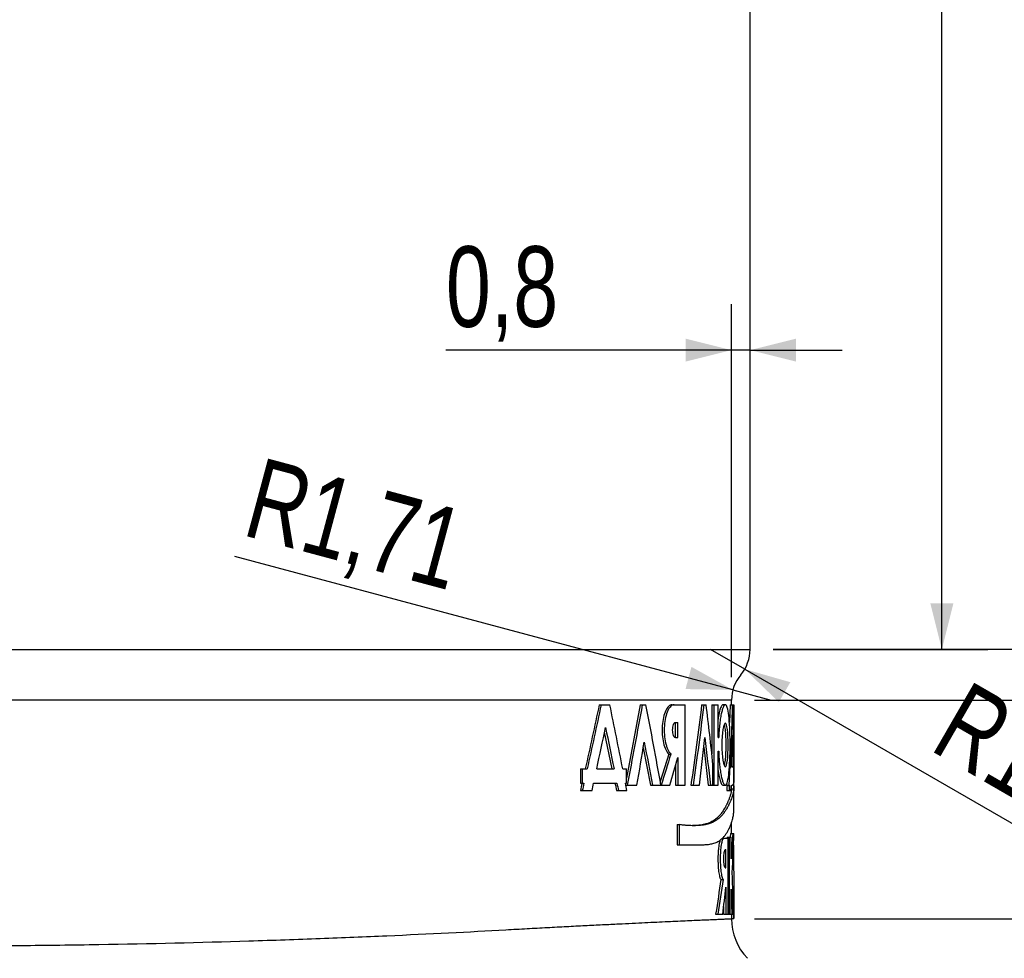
# Model space of a CAD drawing. Header units: millimetres. Extents: x 10 to 412, y 8 to 584.
# Tile 27 of 83: x 191 to 234, y 348 to 388. Entities that reach past the tile are written whole.
import ezdxf

# ---------------------------------------------------------------- set-up
doc = ezdxf.new("R2010")
doc.units = ezdxf.units.MM
doc.layers.add('DETAIL', color=3, linetype='Continuous')
doc.layers.add('DIMENSIONS', color=2, linetype='Continuous')
doc.layers.add('OUTLINE', color=7, linetype='Continuous', lineweight=25)
doc.styles.add('SLDTEXTSTYLE0', font='TXT', dxfattribs={"width": 0.75})
doc.dimstyles.new('SLDDIMSTYLE16', dxfattribs={"dimtxt": 3.5, "dimasz": 2, "dimexe": 0, "dimexo": 0.0625, "dimgap": 0.875, "dimtad": 1, "dimrnd": 1e-09, "dimdsep": 46, "dimtxsty": 'SLDTEXTSTYLE0', "dimsah": 1, "dimcen": 0.09, "dimadec": 0, "dimazin": 2, "dimtfac": 1, "dimtmove": 0, "dimatfit": 0, "dimfxl": 0, "dimfrac": 2, "dimtolj": 1, "dimtzin": 12, "dimarcsym": 0})
doc.dimstyles.new('SLDDIMSTYLE6', dxfattribs={"dimtxt": 3.5, "dimasz": 2, "dimexe": 0, "dimexo": 0.0625, "dimgap": 0.875, "dimtad": 0, "dimtih": 1, "dimtoh": 1, "dimrnd": 1e-09, "dimzin": 12, "dimdsep": 46, "dimtxsty": 'SLDTEXTSTYLE0', "dimsah": 1, "dimcen": 0.09, "dimadec": 0, "dimazin": 3, "dimtfac": 1, "dimtofl": 0, "dimtmove": 0, "dimatfit": 3, "dimfxl": 0, "dimfrac": 2, "dimtolj": 1, "dimtzin": 12, "dimarcsym": 0})
doc.dimstyles.new('SLDDIMSTYLE8', dxfattribs={"dimtxt": 3.5, "dimasz": 2, "dimexe": 0, "dimexo": 0.0625, "dimgap": 0.875, "dimtad": 1, "dimrnd": 1e-09, "dimzin": 12, "dimdsep": 46, "dimtxsty": 'SLDTEXTSTYLE0', "dimsah": 1, "dimcen": 0.09, "dimadec": 0, "dimazin": 3, "dimtfac": 1, "dimtofl": 0, "dimtmove": 0, "dimatfit": 3, "dimfxl": 0, "dimfrac": 2, "dimtolj": 1, "dimtzin": 12, "dimarcsym": 0})
doc.dimstyles.new('SLDDIMSTYLE9', dxfattribs={"dimtxt": 3.5, "dimasz": 2, "dimexe": 0, "dimexo": 0.0625, "dimgap": 0.875, "dimtad": 1, "dimrnd": 1e-09, "dimzin": 12, "dimdsep": 46, "dimtxsty": 'SLDTEXTSTYLE0', "dimsah": 1, "dimcen": 0, "dimadec": 0, "dimazin": 3, "dimtfac": 1, "dimtofl": 0, "dimtmove": 0, "dimatfit": 3, "dimfxl": 0, "dimfrac": 2, "dimtolj": 1, "dimtzin": 12, "dimarcsym": 0})

# ---------------------------------------------------------------- blocks, each defined once
blk = doc.blocks.new('_D_51')
at = {"layer": 'DIMENSIONS'}
for p, q in [((222.918, 349.305), (245.871, 349.305)), ((244.871, 324.805), (244.871, 349.305))]:
    blk.add_line(p, q, dxfattribs=at)
blk.add_solid([(244.871, 349.305), (244.371, 347.305), (245.371, 347.305)], dxfattribs=at)
at = {"layer": 'DIMENSIONS', "insert": (245.871, 351.039), "char_height": 3.5, "attachment_point": 1, "style": 'SLDTEXTSTYLE0'}
blk.add_mtext('24,5', dxfattribs=at)
blk = doc.blocks.new('_D_52')
at = {"layer": 'DIMENSIONS'}
for p, q in [((222.918, 358.805), (245.871, 358.805)), ((244.871, 349.305), (244.871, 358.805))]:
    blk.add_line(p, q, dxfattribs=at)
blk.add_solid([(244.871, 358.805), (244.371, 356.805), (245.371, 356.805)], dxfattribs=at)
at = {"layer": 'DIMENSIONS', "insert": (245.871, 360.539), "char_height": 3.5, "attachment_point": 1, "style": 'SLDTEXTSTYLE0'}
blk.add_mtext('34', dxfattribs=at)
blk = doc.blocks.new('_D_53')
at = {"layer": 'DIMENSIONS'}
for p, q in [((240.871, 364.417), (235.871, 361.005)), ((240.871, 364.417), (245.871, 364.417)), ((244.871, 358.805), (244.871, 364.417)), ((235.871, 361.005), (223.718, 361.005))]:
    blk.add_line(p, q, dxfattribs=at)
blk.add_solid([(244.871, 364.417), (244.371, 362.417), (245.371, 362.417)], dxfattribs=at)
at = {"layer": 'DIMENSIONS', "insert": (245.871, 366.151), "char_height": 3.5, "attachment_point": 1, "style": 'SLDTEXTSTYLE0'}
blk.add_mtext('36,2', dxfattribs=at)
blk = doc.blocks.new('_D_54')
at = {"layer": 'DIMENSIONS'}
for p, q in [((224.118, 461.105), (245.871, 461.105)), ((244.871, 364.417), (244.871, 461.105))]:
    blk.add_line(p, q, dxfattribs=at)
blk.add_solid([(244.871, 461.105), (244.371, 459.105), (245.371, 459.105)], dxfattribs=at)
at = {"layer": 'DIMENSIONS', "insert": (245.871, 462.839), "char_height": 3.5, "attachment_point": 1, "style": 'SLDTEXTSTYLE0'}
blk.add_mtext('136,3', dxfattribs=at)
blk = doc.blocks.new('_D_55')
at = {"layer": 'DIMENSIONS'}
for p, q in [((221.918, 359.805), (221.918, 376.013)), ((221.918, 374.013), (209.503, 374.013)), ((222.718, 374.013), (221.918, 374.013)), ((222.718, 374.013), (226.718, 374.013))]:
    blk.add_line(p, q, dxfattribs=at)
for points in [[(221.918, 374.013), (219.918, 374.513), (219.918, 373.513)], [(222.718, 374.013), (224.718, 373.513), (224.718, 374.513)]]:
    blk.add_solid(points, dxfattribs=at)
at = {"layer": 'DIMENSIONS', "insert": (209.503, 378.525), "char_height": 3.5, "attachment_point": 1, "style": 'SLDTEXTSTYLE0'}
blk.add_mtext('0,8', dxfattribs=at)
blk = doc.blocks.new('_D_56')
at = {"layer": 'DIMENSIONS'}
for q in [(221.005, 361.005), (240.268, 349.884)]:
    blk.add_line((222.488, 360.149), q, dxfattribs=at)
blk.add_solid([(222.488, 360.149), (223.97, 358.716), (224.47, 359.582)], dxfattribs=at)
at = {"layer": 'DIMENSIONS', "insert": (232.211, 359.701), "char_height": 3.5, "attachment_point": 1, "rotation": 330, "style": 'SLDTEXTSTYLE0'}
blk.add_mtext('R1,71', dxfattribs=at)
blk = doc.blocks.new('_D_57')
at = {"layer": 'DIMENSIONS'}
for q in [(200.339, 365.046), (223.63, 358.805)]:
    blk.add_line((221.976, 359.248), q, dxfattribs=at)
blk.add_solid([(221.976, 359.248), (220.174, 360.249), (219.915, 359.283)], dxfattribs=at)
at = {"layer": 'DIMENSIONS', "insert": (201.499, 369.374), "char_height": 3.5, "attachment_point": 1, "rotation": 345, "style": 'SLDTEXTSTYLE0'}
blk.add_mtext('R1,71', dxfattribs=at)
blk = doc.blocks.new('_D_61')
at = {"layer": 'DIMENSIONS'}
for p, q in [((223.718, 453.705), (233.056, 453.705)), ((231.056, 361.005), (231.056, 453.705)), ((223.718, 361.005), (233.056, 361.005))]:
    blk.add_line(p, q, dxfattribs=at)
for points in [[(231.056, 453.705), (230.556, 451.705), (231.556, 451.705)], [(231.056, 361.005), (231.556, 363.005), (230.556, 363.005)]]:
    blk.add_solid(points, dxfattribs=at)
at = {"layer": 'DIMENSIONS', "insert": (226.544, 402.829), "char_height": 3.5, "attachment_point": 1, "rotation": 90, "style": 'SLDTEXTSTYLE0'}
blk.add_mtext('92,7', dxfattribs=at)

msp = doc.modelspace()

# ---------------------------------------------------------------- linework, layer by layer
at = {"layer": 'DETAIL'}
for p, q in [((212.10886, 358.80517), (187.46781, 358.80517)), ((221.91781, 358.80517), (212.10886, 358.80517))]:
    msp.add_line(p, q, dxfattribs=at)
for points, knots in [([(187.46781, 361.00517), (189.78607, 361.00517), (192.85719, 361.00517), (197.37664, 361.00517), (201.77901, 361.00517), (206.31402, 361.00517), (210.02915, 361.00517), (211.74012, 361.00517), (213.18369, 361.00517), (214.73029, 361.00517), (217.48254, 361.00517), (219.89923, 361.00517), (221.37423, 361.00517), (222.41672, 361.00517), (222.71781, 361.00517), (222.71781, 361.00517)], [0, 0, 0, 0, 0.1258375, 0.16666667, 0.251675, 0.3775125, 0.44444444, 0.50335, 0.50335, 0.55555556, 0.6275125, 0.751675, 0.83333333, 0.8758375, 1, 1, 1, 1]), ([(212.10886, 348.82363), (212.41784, 348.84099), (213.03625, 348.87573), (213.91492, 348.92329), (214.75672, 348.96779), (215.55636, 349.00894), (216.313, 349.04696), (216.99466, 349.08053), (217.60694, 349.11015), (218.15609, 349.13628), (218.67007, 349.1604), (219.14805, 349.18249), (219.59363, 349.20285), (220.00501, 349.22144), (220.38079, 349.23821), (220.71668, 349.2531), (221.01209, 349.26605), (221.26415, 349.27701), (221.47379, 349.28611), (221.64231, 349.29337), (221.77206, 349.29894), (221.86114, 349.30275), (221.91156, 349.30491), (221.91316, 349.30498), (221.91386, 349.30501)], [0, 0, 0, 0, 0.05026415, 0.10060138, 0.15097559, 0.20134973, 0.25168704, 0.30195115, 0.34577239, 0.38962994, 0.43349967, 0.47735724, 0.52117843, 0.56627222, 0.61140563, 0.65655234, 0.70168579, 0.74677955, 0.79060005, 0.83445692, 0.87832594, 0.9221828, 0.96600328, 1, 1, 1, 1]), ([(162.82677, 348.82363), (164.41574, 348.73325), (166.15793, 348.64533), (169.00091, 348.521), (169.98287, 348.48106), (171.9945, 348.40586), (173.02659, 348.37049), (175.1435, 348.30531), (176.23049, 348.27546), (178.43395, 348.22317), (179.55549, 348.20062), (181.81839, 348.16411), (182.9596, 348.15014), (185.26165, 348.13154), (186.41349, 348.127), (188.71586, 348.12754), (189.86759, 348.13262), (192.16776, 348.15226), (193.30176, 348.16668), (196.65724, 348.22214), (198.83266, 348.27534), (201.47339, 348.35719), (201.99906, 348.37439), (203.03158, 348.40985), (203.53912, 348.42812), (205.03609, 348.48437), (205.99999, 348.52376), (208.79148, 348.64614), (210.51994, 348.73325), (212.10886, 348.82363)], [0, 0, 0, 0, 0.125, 0.125, 0.1875, 0.1875, 0.25, 0.25, 0.3125, 0.3125, 0.375, 0.375, 0.4375, 0.4375, 0.5, 0.5, 0.5625, 0.5625, 0.625, 0.625, 0.75, 0.75, 0.78125, 0.78125, 0.8125, 0.8125, 0.875, 0.875, 1, 1, 1, 1])]:
    msp.add_open_spline(points, degree=3, knots=knots, dxfattribs=at)
at = {"layer": 'OUTLINE'}
for p, q in [((222.71781, 361.00063), (222.71781, 453.70517)), ((216.16469, 358.60517), (216.24864, 358.60517)), ((216.24864, 358.60517), (216.62758, 358.60517)), ((217.94715, 358.60517), (217.34865, 355.41086)), ((217.94715, 358.60517), (218.03608, 358.60517)), ((218.03608, 358.60517), (218.19724, 358.60517)), ((219.32764, 358.60517), (219.42042, 358.60517)), ((219.42042, 358.60517), (219.90352, 358.60517)), ((219.90352, 355.10517), (219.90352, 358.60517)), ((220.61606, 358.60517), (220.71243, 358.60517)), ((220.71243, 358.60517), (220.81236, 358.60517)), ((221.05417, 358.60517), (221.05417, 356.47372)), ((221.05417, 358.60517), (221.15176, 358.60517)), ((221.15176, 358.60517), (221.32803, 358.60517)), ((221.15176, 358.60517), (221.15176, 355.10517)), ((221.32803, 357.17613), (221.32803, 358.60517)), ((221.64311, 358.60531), (221.54415, 358.60531)), ((221.84951, 358.60517), (221.82221, 357.82628)), ((221.84951, 358.60517), (221.94932, 358.60517)), ((221.91781, 358.60517), (221.91781, 358.8097)), ((221.94932, 358.60517), (221.97767, 358.60517)), ((221.97767, 358.60517), (222.01645, 358.60517)), ((222.01645, 358.60517), (222.01645, 355.22759)), ((222.01645, 358.60517), (222.01781, 358.60517)), ((222.01781, 355.26438), (222.01781, 358.60517)), ((219.47935, 357.83631), (219.57446, 357.83631)), ((219.48125, 357.17361), (219.48125, 357.83631)), ((219.57446, 357.17361), (219.57446, 357.83631)), ((216.72284, 355.8199), (216.39663, 357.40781)), ((219.47935, 357.17361), (219.57446, 357.17361)), ((221.32803, 357.17613), (221.35754, 357.17613)), ((218.07939, 356.73073), (218.38865, 355.10517)), ((219.1847, 356.45983), (218.81636, 355.26532)), ((219.1847, 356.45983), (219.27708, 356.45983)), ((220.7044, 356.75252), (220.89831, 355.10517)), ((221.32803, 356.58978), (221.35575, 356.58978)), ((221.32803, 355.10517), (221.32803, 356.58978)), ((219.48125, 355.98174), (219.48125, 355.10517)), ((219.57446, 356.31529), (219.57446, 355.10517)), ((221.10704, 355.10517), (221.10704, 356.00762)), ((215.34867, 355.8199), (215.34867, 355.18873)), ((215.34867, 355.8199), (215.43035, 355.8199)), ((215.43035, 355.8199), (215.43035, 355.18873)), ((215.43035, 355.8199), (215.64307, 355.8199)), ((216.0593, 355.8199), (216.80835, 355.8199)), ((217.18714, 355.8199), (217.34865, 355.8199)), ((217.34865, 355.18873), (217.34865, 355.8199)), ((221.82018, 355.85729), (221.83685, 355.85729)), ((221.82071, 355.86544), (221.85301, 355.86544)), ((221.92349, 355.91084), (221.98705, 355.91084)), ((222.01425, 355.22123), (222.01425, 355.92923)), ((215.34867, 355.18873), (215.43035, 355.18873)), ((215.43035, 355.18873), (215.50206, 355.18873)), ((215.9225, 355.18873), (216.9356, 355.18873)), ((217.30999, 355.18873), (217.34865, 355.18873)), ((221.70303, 355.16434), (221.7001, 355.10517)), ((215.34867, 354.87017), (215.43035, 354.87017)), ((215.43035, 354.87017), (215.85292, 354.87017)), ((216.91323, 354.87017), (216.99927, 354.87017)), ((216.99927, 354.87017), (217.37143, 354.87017)), ((217.32611, 355.10517), (217.37848, 355.10517)), ((217.37848, 355.10517), (217.80161, 355.10517)), ((218.38865, 355.10517), (218.47881, 355.10517)), ((218.47881, 355.10517), (218.84536, 355.10517)), ((218.85819, 355.10517), (219.2363, 355.10517)), ((219.48125, 355.10517), (219.57446, 355.10517)), ((219.57446, 355.10517), (219.90352, 355.10517)), ((220.15034, 355.10517), (220.24541, 355.10517)), ((220.24541, 355.10517), (220.52313, 355.10517)), ((220.89831, 355.10517), (220.99546, 355.10517)), ((220.99546, 355.10517), (221.10704, 355.10517)), ((221.10704, 355.10517), (221.15176, 355.10517)), ((221.15176, 355.10517), (221.32803, 355.10517)), ((221.54413, 355.10509), (221.64309, 355.10509)), ((221.7001, 355.10517), (221.79949, 355.10517)), ((221.70833, 354.87017), (221.80775, 354.87017)), ((221.71921, 355.09937), (221.81866, 355.09937)), ((221.80775, 354.87017), (221.88818, 354.87017)), ((221.89865, 355.09079), (221.90036, 354.95153)), ((221.90036, 354.95153), (222.00031, 354.95153)), ((222.01781, 354.03662), (222.01781, 355.0039)), ((221.91781, 353.00518), (221.91781, 353.48732)), ((219.54736, 353.39134), (219.54736, 352.50767)), ((219.54736, 353.39134), (219.64075, 353.39134)), ((219.64075, 353.39134), (219.64075, 352.50767)), ((221.8671, 353.00518), (221.85779, 352.84701)), ((221.8671, 353.00518), (221.96696, 353.00518)), ((221.96696, 353.00518), (222.01224, 353.00518)), ((221.98106, 353.00518), (221.99209, 353.00518)), ((221.51371, 352.79936), (221.57614, 352.79936)), ((221.57614, 352.79936), (221.7706, 352.79936)), ((221.71864, 352.84701), (221.71864, 352.79936)), ((221.71864, 352.84701), (221.81809, 352.84701)), ((221.7706, 349.50518), (221.7706, 352.79936)), ((221.81809, 352.84701), (221.81809, 349.50518)), ((221.81809, 352.84701), (221.90214, 352.84701)), ((221.90214, 351.90691), (221.90214, 352.84701)), ((219.54736, 352.50767), (219.64075, 352.50767)), ((220.39769, 352.51618), (220.49345, 352.51618)), ((221.64233, 352.30501), (221.67195, 352.30501)), ((221.67195, 351.50883), (221.67195, 352.30501)), ((221.99672, 352.50603), (222.01764, 350.24785)), ((221.64233, 351.50883), (221.67195, 351.50883)), ((221.44763, 351.00943), (221.54632, 351.00943)), ((221.6685, 350.67052), (221.6685, 349.50518)), ((221.90214, 349.50518), (221.90214, 350.58693)), ((221.98459, 350.24785), (222.01594, 350.24785)), ((222.01594, 350.24785), (222.01594, 349.50518)), ((222.01594, 350.24785), (222.01781, 350.24785)), ((222.01781, 349.31128), (222.01781, 350.24785)), ((221.56947, 349.8365), (221.56947, 349.50518)), ((221.22409, 349.50518), (221.32215, 349.50518)), ((221.32215, 349.50518), (221.53013, 349.50518)), ((221.56947, 349.50518), (221.6685, 349.50518)), ((221.6685, 349.50518), (221.7706, 349.50518)), ((221.7706, 349.50518), (221.81809, 349.50518)), ((221.81809, 349.50518), (221.90214, 349.50518)), ((221.85779, 349.50518), (221.95762, 349.50518)), ((221.91647, 349.31128), (222.01647, 349.31128)), ((221.95762, 349.50518), (222.00646, 349.50518)), ((222.00646, 349.50518), (222.01594, 349.50518)), ((222.01594, 349.50518), (222.01712, 349.50518))]:
    msp.add_line(p, q, dxfattribs=at)
at = {"layer": 'OUTLINE', "flags": 128}
msp.add_lwpolyline([(221.64317, 355.90516), (221.6689, 355.9239), (221.69317, 355.98007), (221.71471, 356.06905), (221.73266, 356.18705), (221.74681, 356.32985), (221.75716, 356.49489), (221.76348, 356.67256), (221.76557, 356.85517), (221.76348, 357.03776), (221.75716, 357.21544), (221.74681, 357.38048), (221.73266, 357.5233), (221.71471, 357.64128), (221.69317, 357.73027), (221.6689, 357.78645), (221.64317, 357.80517), (221.61654, 357.78645), (221.58961, 357.73027), (221.56411, 357.64128), (221.54157, 357.5233), (221.52289, 357.3805), (221.50869, 357.21544), (221.49978, 357.03779), (221.49679, 356.85517), (221.49978, 356.67257), (221.50869, 356.49489), (221.52289, 356.32986), (221.54157, 356.18705), (221.56411, 356.06905), (221.58961, 355.98007), (221.61654, 355.9239), (221.64317, 355.90516)], dxfattribs=at)
at = {"layer": 'OUTLINE'}
for centre, radius, start, end in [((221.00552, 361.0051), 1.7123, 320.031348, 0.002127), ((223.63011, 358.80524), 1.71229, 140.031124, 180.002507), ((224.41781, 349.30517), 2.5, 179.998002, 223.522931)]:
    msp.add_arc(centre, radius, start, end, dxfattribs=at)
for points in [[(216.16469, 358.60517), (215.96797, 357.67674), (215.76664, 356.74832), (215.5608, 355.81989)], [(216.24864, 358.60517), (216.05137, 357.67674), (215.84949, 356.74832), (215.64307, 355.81989)], [(217.18714, 355.81989), (217.00535, 356.74832), (216.8188, 357.67674), (216.62758, 358.60517)], [(218.03608, 358.60517), (217.82474, 357.4385), (217.60549, 356.27184), (217.37848, 355.10517)], [(218.84536, 355.10517), (218.63887, 356.27184), (218.42277, 357.4385), (218.19724, 358.60517)], [(220.61606, 358.60517), (220.47244, 357.4385), (220.31715, 356.27184), (220.15035, 355.10517)], [(220.71243, 358.60517), (220.56841, 357.4385), (220.41268, 356.27184), (220.24542, 355.10517)], [(221.10704, 356.00763), (221.0156, 356.87348), (220.91735, 357.73932), (220.81236, 358.60517)], [(221.94932, 358.60517), (221.92415, 357.69192), (221.89204, 356.77868), (221.85301, 355.86543)], [(222.00991, 355.92317), (222.0033, 356.81717), (221.99256, 357.71117), (221.97767, 358.60517)], [(216.0593, 355.81989), (216.18796, 356.4166), (216.31473, 357.0133), (216.43958, 357.61)], [(216.43958, 357.61), (216.56443, 357.0133), (216.68736, 356.4166), (216.80835, 355.81989)], [(221.923, 355.893), (221.93755, 356.35658), (221.95043, 356.82016), (221.96163, 357.28374)], [(221.96163, 357.28374), (221.97137, 356.8261), (221.97984, 356.36847), (221.98705, 355.91083)], [(217.80161, 355.10517), (217.91024, 355.72932), (218.0169, 356.35347), (218.12158, 356.97763)], [(218.12158, 356.97763), (218.24336, 356.35347), (218.36244, 355.72932), (218.47881, 355.10517)], [(220.52313, 355.10517), (220.60217, 355.79549), (220.67814, 356.48581), (220.75102, 357.17613)], [(220.75102, 357.17613), (220.83679, 356.48581), (220.91828, 355.79549), (220.99546, 355.10517)], [(219.27708, 356.45982), (219.14221, 356.00827), (219.00256, 355.55672), (218.85819, 355.10517)], [(219.2363, 355.10517), (219.35253, 355.50854), (219.46526, 355.91191), (219.57446, 356.31528)], [(221.83685, 355.85729), (221.82498, 355.60658), (221.81252, 355.35587), (221.79949, 355.10517)], [(221.85301, 355.86543), (221.84775, 355.86272), (221.84236, 355.86), (221.83685, 355.85729)], [(221.98705, 355.91083), (221.96401, 355.90327), (221.93697, 355.89732), (221.923, 355.893)], [(222.01425, 355.92923), (222.01309, 355.92721), (222.01164, 355.92519), (222.00991, 355.92317)], [(215.42018, 355.18874), (215.3964, 355.08255), (215.37257, 354.97636), (215.34867, 354.87017)], [(215.50206, 355.18874), (215.47821, 355.08255), (215.45431, 354.97636), (215.43035, 354.87017)], [(215.85292, 354.87017), (215.87617, 354.97636), (215.89937, 355.08255), (215.9225, 355.18874)], [(216.84973, 355.18874), (216.87096, 355.08255), (216.89212, 354.97636), (216.91323, 354.87017)], [(216.9356, 355.18874), (216.95688, 355.08255), (216.97811, 354.97636), (216.99927, 354.87017)], [(217.37143, 354.87017), (217.35101, 354.97636), (217.33053, 355.08255), (217.30999, 355.18874)], [(221.99773, 355.16093), (221.99862, 355.09113), (221.99948, 355.02134), (222.00031, 354.95154)], [(222.01508, 355.0418), (222.01482, 355.10161), (222.01454, 355.16142), (222.01425, 355.22124)], [(221.7001, 355.10517), (221.70661, 355.10323), (221.71298, 355.1013), (221.71921, 355.09936)], [(221.71921, 355.09936), (221.71563, 355.02297), (221.71201, 354.94657), (221.70833, 354.87017)], [(221.79949, 355.10517), (221.80602, 355.10323), (221.81241, 355.1013), (221.81866, 355.09936)], [(221.81866, 355.09936), (221.81507, 355.02297), (221.81143, 354.94657), (221.80775, 354.87017)], [(221.88818, 354.87017), (221.89087, 354.94343), (221.89352, 355.01669), (221.89612, 355.08995)], [(222.00031, 354.95154), (222.00737, 354.98163), (222.01229, 355.01171), (222.01508, 355.0418)], [(221.96696, 353.00517), (221.94972, 352.63909), (221.92811, 352.273), (221.90214, 351.90692)], [(221.93783, 351.3087), (221.97706, 351.87419), (222.00188, 352.43968), (222.01224, 353.00517)], [(222.00646, 349.50517), (221.99393, 350.10634), (221.97105, 350.70752), (221.93783, 351.3087)], [(221.44763, 351.00943), (221.38029, 350.50801), (221.30576, 350.00659), (221.22409, 349.50517)], [(221.54632, 351.00943), (221.47879, 350.50801), (221.40405, 350.00659), (221.32215, 349.50517)], [(221.53013, 349.50517), (221.58007, 349.89362), (221.6262, 350.28207), (221.6685, 350.67052)], [(221.90214, 350.58693), (221.92362, 350.22634), (221.94212, 349.86575), (221.95762, 349.50517)], [(221.91712, 349.50517), (221.91694, 349.44054), (221.91673, 349.37591), (221.91647, 349.31128)], [(222.01712, 349.50517), (222.01694, 349.44054), (222.01672, 349.37591), (222.01647, 349.31128)]]:
    msp.add_open_spline(points, degree=3, dxfattribs=at)
for points, knots in [([(219.32764, 358.60517), (219.27853, 358.60482), (219.2314, 358.58292), (219.13785, 358.49401), (219.09479, 358.42994), (219.01682, 358.26283), (218.98421, 358.16465), (218.93252, 357.93957), (218.91494, 357.81908), (218.89684, 357.56319), (218.89685, 357.43498), (218.91496, 357.17902), (218.93255, 357.05862), (218.98427, 356.83349), (219.01715, 356.73482), (219.0946, 356.56884), (219.13765, 356.50484), (219.1847, 356.45982)], [0, 0, 0, 0, 0.125, 0.125, 0.25, 0.25, 0.375, 0.375, 0.5, 0.5, 0.625, 0.625, 0.75, 0.75, 0.875, 0.875, 1, 1, 1, 1]), ([(219.42042, 358.60517), (219.40824, 358.6043), (219.38403, 358.60259), (219.34779, 358.58955), (219.31201, 358.5688), (219.26512, 358.53006), (219.20849, 358.46204), (219.12609, 358.31408), (219.04239, 358.06357), (218.98853, 357.69513), (218.98846, 357.30306), (219.03369, 356.99559), (219.09241, 356.78429), (219.14658, 356.64807), (219.20838, 356.53504), (219.25412, 356.48496), (219.27708, 356.45982)], [0, 0, 0, 0, 0.03167795, 0.06300016, 0.09420192, 0.12552125, 0.1881941, 0.25085699, 0.37559268, 0.50022548, 0.62481761, 0.74945045, 0.81203731, 0.87467065, 0.93710848, 1, 1, 1, 1]), ([(221.54404, 358.6033), (221.54218, 358.60394), (221.53026, 358.60806), (221.50689, 358.58942), (221.47465, 358.54605), (221.44219, 358.47479), (221.4103, 358.37857), (221.37975, 358.25821), (221.35173, 358.12392), (221.33563, 358.02158), (221.32803, 357.9733)], [0, 0, 0, 0, 0.02586195, 0.16620044, 0.30790016, 0.44858563, 0.5893031, 0.73229727, 0.87368691, 1, 1, 1, 1]), ([(221.35575, 356.58978), (221.35812, 356.53738), (221.36285, 356.43281), (221.37357, 356.22614), (221.39315, 355.97675), (221.42787, 355.71247), (221.46939, 355.48546), (221.51551, 355.30355), (221.58043, 355.13421), (221.66263, 355.06778), (221.74646, 355.23703), (221.80722, 355.62771), (221.84302, 356.18297), (221.85527, 356.82635), (221.845, 357.47352), (221.81133, 358.03977), (221.75273, 358.44749), (221.67068, 358.63759), (221.5891, 358.58919), (221.52389, 358.43298), (221.47715, 358.25996), (221.43461, 358.0406), (221.39852, 357.78254), (221.37752, 357.5366), (221.36558, 357.33184), (221.36022, 357.2281), (221.35754, 357.17613)], [0, 0, 0, 0, 0.0156559, 0.03124723, 0.0622974, 0.09363114, 0.12506585, 0.15660859, 0.18777877, 0.2504234, 0.31304302, 0.37552973, 0.43784797, 0.49999961, 0.5621494, 0.62446291, 0.68694436, 0.74956086, 0.81220685, 0.84337563, 0.87492465, 0.90636231, 0.93769905, 0.96875127, 0.98434335, 1, 1, 1, 1]), ([(219.47935, 357.17361), (219.44688, 357.17369), (219.41528, 357.20856), (219.36857, 357.33276), (219.35524, 357.41743), (219.35534, 357.59248), (219.36856, 357.67717), (219.41528, 357.80134), (219.44657, 357.83553), (219.47935, 357.8363)], [0, 0, 0, 0, 0.25, 0.25, 0.5, 0.5, 0.75, 0.75, 1, 1, 1, 1]), ([(221.59196, 357.73518), (221.59267, 357.73358), (221.60146, 357.71369), (221.61588, 357.6447), (221.63409, 357.52828), (221.6483, 357.38278), (221.65853, 357.21767), (221.66489, 357.03955), (221.66696, 356.85516), (221.66489, 356.67078), (221.65853, 356.49265), (221.64831, 356.32756), (221.63409, 356.18207), (221.61588, 356.0656), (221.60146, 355.9967), (221.59267, 355.97676), (221.59196, 355.97516)], [0, 0, 0, 0, 0.00723398, 0.08995322, 0.17160242, 0.25294954, 0.33567954, 0.41826644, 0.49999819, 0.58174315, 0.66432369, 0.74705689, 0.82839446, 0.91004777, 0.99276401, 1, 1, 1, 1]), ([(221.32803, 355.74018), (221.33328, 355.70498), (221.34679, 355.61436), (221.37192, 355.48785), (221.40199, 355.36123), (221.43367, 355.25852), (221.46607, 355.18063), (221.49845, 355.12965), (221.52469, 355.1051), (221.53942, 355.10762), (221.54397, 355.1084)], [0, 0, 0, 0, 0.089762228, 0.23105056, 0.37402992, 0.514776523, 0.655537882, 0.797075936, 0.937288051, 1, 1, 1, 1]), ([(221.89612, 355.08995), (221.90752, 355.09152), (221.93042, 355.09468), (221.95809, 355.10919), (221.98136, 355.13026), (221.99226, 355.15068), (221.99773, 355.16093)], [0, 0, 0, 0, 0.24686855, 0.49577632, 0.74679638, 1, 1, 1, 1]), ([(222.01645, 355.22759), (222.01698, 355.23489), (222.01778, 355.24583), (222.01771, 355.25974), (222.01768, 355.26438)], [0, 0, 0, 0, 0.66598082, 1, 1, 1, 1]), ([(222.01492, 355.07608), (222.01523, 355.07324), (222.0181, 355.04653), (222.01829, 354.99376), (222.01495, 354.91245), (222.003, 354.83003), (221.98296, 354.74346), (221.95905, 354.66094), (221.9285, 354.56979), (221.89765, 354.48668), (221.8705, 354.41967), (221.84896, 354.36912), (221.82572, 354.31715), (221.8009, 354.26483), (221.7759, 354.21484), (221.75351, 354.17215), (221.73235, 354.13357), (221.71392, 354.10117), (221.69758, 354.07334), (221.67859, 354.04195), (221.65572, 354.00577), (221.62862, 353.9651), (221.60147, 353.92647), (221.57439, 353.88984), (221.54746, 353.85523), (221.52074, 353.82262), (221.46983, 353.76362), (221.38693, 353.67947), (221.26317, 353.58368), (221.12397, 353.50389), (220.97238, 353.44186), (220.80893, 353.3961), (220.64053, 353.3668), (220.46842, 353.35075), (220.29361, 353.34529), (220.14546, 353.34837), (220.03158, 353.35414), (219.96074, 353.35893), (219.89196, 353.36472), (219.82034, 353.37185), (219.73654, 353.38074), (219.67432, 353.38763), (219.64075, 353.39134)], [0, 0, 0, 0, 0.00378061, 0.03549724, 0.06856673, 0.11605737, 0.14952425, 0.18535439, 0.2198077, 0.25522825, 0.274348, 0.28918645, 0.30657756, 0.32652149, 0.3412643, 0.35606604, 0.36883722, 0.37957798, 0.38828788, 0.39664039, 0.41110889, 0.42510868, 0.43863978, 0.45170254, 0.46429716, 0.47642397, 0.48808289, 0.5317795, 0.57971201, 0.62821313, 0.6756086, 0.72386702, 0.77228892, 0.81392596, 0.85688184, 0.90035182, 0.91701787, 0.93349062, 0.94714951, 0.96173229, 0.97934908, 1, 1, 1, 1]), ([(221.91634, 354.95153), (221.91621, 354.94883), (221.91571, 354.93917), (221.91442, 354.92279), (221.91245, 354.90234), (221.91003, 354.8821), (221.90724, 354.86228), (221.90413, 354.84321), (221.90073, 354.82438), (221.89692, 354.80524), (221.88981, 354.77252), (221.87822, 354.72649), (221.86058, 354.66622), (221.84085, 354.60576), (221.81835, 354.54148), (221.79545, 354.4806), (221.77163, 354.42137), (221.75414, 354.38003), (221.74052, 354.34917), (221.73261, 354.33154), (221.7242, 354.31317), (221.71528, 354.29405), (221.70487, 354.27219), (221.69085, 354.24338), (221.67381, 354.20965), (221.65558, 354.17497), (221.63956, 354.14545), (221.62602, 354.12118), (221.61515, 354.10206), (221.60711, 354.08819), (221.60175, 354.07902), (221.58233, 354.04609), (221.54801, 353.99151), (221.49639, 353.91703), (221.44575, 353.85073), (221.3898, 353.78421), (221.32761, 353.71861), (221.25693, 353.65519), (221.18301, 353.59883), (221.10453, 353.54843), (221.00454, 353.49501), (220.87838, 353.44315), (220.7204, 353.398), (220.54589, 353.36691), (220.3803, 353.35044), (220.26812, 353.34885), (220.22427, 353.34823)], [0, 0, 0, 0, 0.0046625, 0.01666067, 0.02837513, 0.04008914, 0.05180294, 0.06276051, 0.07330477, 0.08421763, 0.09549954, 0.1288115, 0.16035818, 0.19014218, 0.21898272, 0.25064597, 0.27175304, 0.29630564, 0.30343833, 0.31086241, 0.31857791, 0.32658479, 0.33488339, 0.34595053, 0.36256792, 0.37701992, 0.38930708, 0.39942878, 0.4073856, 0.41317708, 0.41680368, 0.41883449, 0.45448475, 0.48671803, 0.51686507, 0.54492357, 0.5813389, 0.61612363, 0.65107791, 0.68626672, 0.72170372, 0.77888966, 0.83764437, 0.89800007, 0.96013426, 1, 1, 1, 1]), ([(219.64075, 352.50767), (219.66989, 352.50894), (219.7246, 352.51131), (219.79964, 352.51428), (219.86329, 352.51649), (219.91793, 352.518), (219.97029, 352.51878), (220.01933, 352.51905), (220.06784, 352.5191), (220.11434, 352.51897), (220.1653, 352.51868), (220.22106, 352.51817), (220.27733, 352.51766), (220.32922, 352.5172), (220.38233, 352.51674), (220.43961, 352.51626), (220.50985, 352.51608), (220.58288, 352.51655), (220.65873, 352.51795), (220.73348, 352.52064), (220.8212, 352.52593), (220.91707, 352.53527), (221.01523, 352.55018), (221.1084, 352.57056), (221.19735, 352.5979), (221.28395, 352.63398), (221.36542, 352.67912), (221.44641, 352.73662), (221.52763, 352.80923), (221.60902, 352.89884), (221.68392, 352.99914), (221.73703, 353.08446), (221.77216, 353.14733), (221.7925, 353.18597), (221.81109, 353.22333), (221.8285, 353.26011), (221.84651, 353.30023), (221.86555, 353.34523), (221.88504, 353.39453), (221.90319, 353.44395), (221.92254, 353.50063), (221.94445, 353.57136), (221.96695, 353.65491), (221.98696, 353.74464), (222.00213, 353.83087), (222.01222, 353.91383), (222.01735, 353.98237), (222.01733, 354.02126), (222.01733, 354.03662)], [0, 0, 0, 0, 0.01849802, 0.03472513, 0.04868138, 0.06036689, 0.0711515, 0.08399224, 0.09384904, 0.10467897, 0.11648196, 0.12990163, 0.14468488, 0.15749355, 0.16832757, 0.18455598, 0.20118955, 0.22298015, 0.24274556, 0.26323507, 0.28576447, 0.31858496, 0.34939741, 0.37820677, 0.41048262, 0.4416318, 0.47310585, 0.50511703, 0.54182203, 0.58116493, 0.62315975, 0.66190771, 0.67618244, 0.69108103, 0.70308074, 0.71549475, 0.72944843, 0.74465158, 0.76189218, 0.78004722, 0.79539718, 0.82019985, 0.85296462, 0.88325797, 0.91686366, 0.94912604, 0.97991684, 1, 1, 1, 1]), ([(221.41828, 352.71874), (221.41223, 352.70235), (221.39778, 352.66316), (221.37723, 352.56992), (221.35738, 352.44858), (221.34167, 352.3073), (221.33053, 352.15274), (221.32473, 351.98933), (221.32428, 351.82273), (221.32947, 351.65867), (221.3398, 351.50224), (221.35502, 351.35939), (221.37423, 351.23386), (221.39675, 351.13162), (221.42149, 351.05228), (221.43891, 351.02373), (221.44763, 351.00943)], [0, 0, 0, 0, 0.0524644, 0.12537357, 0.19823587, 0.27114681, 0.34397528, 0.41691605, 0.48973639, 0.56268942, 0.63554285, 0.70846146, 0.78132503, 0.85423273, 0.92697567, 1, 1, 1, 1]), ([(221.57614, 352.79936), (221.57174, 352.79857), (221.563, 352.797), (221.54981, 352.78524), (221.53673, 352.76654), (221.5195, 352.73164), (221.49858, 352.67046), (221.46813, 352.53779), (221.43764, 352.31445), (221.42027, 351.99089), (221.42511, 351.65452), (221.44709, 351.4005), (221.47272, 351.23387), (221.49531, 351.13158), (221.52011, 351.05227), (221.53757, 351.02373), (221.54632, 351.00943)], [0, 0, 0, 0, 0.03172563, 0.06305185, 0.09423766, 0.12554552, 0.188222, 0.25088908, 0.37557501, 0.50016023, 0.62471964, 0.74934152, 0.81195348, 0.8746166, 0.93718054, 1, 1, 1, 1]), ([(220.01255, 352.51895), (220.01424, 352.51895), (220.03287, 352.51896), (220.07025, 352.51865), (220.12652, 352.51818), (220.1833, 352.51766), (220.23561, 352.5172), (220.28846, 352.51675), (220.34179, 352.51626), (220.37991, 352.51622), (220.39761, 352.51619)], [0, 0, 0, 0, 0.01247173, 0.13691329, 0.27910845, 0.43670371, 0.57255628, 0.68666425, 0.8545568, 1, 1, 1, 1]), ([(221.64233, 351.50883), (221.6271, 351.50888), (221.61191, 351.55081), (221.58918, 351.70005), (221.58258, 351.80169), (221.58262, 352.01215), (221.58918, 352.11381), (221.61191, 352.26301), (221.62698, 352.30424), (221.64233, 352.30501)], [0, 0, 0, 0, 0.25, 0.25, 0.5, 0.5, 0.75, 0.75, 1, 1, 1, 1])]:
    msp.add_open_spline(points, degree=3, knots=knots, dxfattribs=at)

# ---------------------------------------------------------------- dimensions: what is measured, and where the dimension line sits
at = {"layer": 'DIMENSIONS'}
for feature_location, offset, picture, middle in [((223.11781, 461.10517), (22.75333, 0), '_D_54', (251.6899, 461.10517)), ((222.71781, 361.00517), (23.15333, 3.41181), '_D_53', (250.39684, 364.41698)), ((221.91781, 358.80517), (23.95333, 0), '_D_52', (248.45726, 358.80517)), ((221.91781, 349.30517), (23.95333, 0), '_D_51', (250.39684, 349.30517))]:
    dim = msp.add_ordinate_dim(feature_location=feature_location, offset=offset, dtype=0, origin=(202.05799, 324.80517), dimstyle='SLDDIMSTYLE6', dxfattribs=at)
    dim.commit()
    dim.dimension.update_dxf_attribs({"geometry": picture, "text_midpoint": middle})
dim = msp.add_linear_dim(base=(231.05605, 453.70517), p1=(222.71781, 361.00517), p2=(222.71781, 453.70517), angle=90, dimstyle='SLDDIMSTYLE8', dxfattribs=at)
dim.commit()
dim.dimension.update_dxf_attribs({"geometry": '_D_61', "text_midpoint": (231.05605, 407.35517), "dimtype": 160})
dim = msp.add_linear_dim(base=(221.91781, 374.01343), p1=(222.71781, 361.00517), p2=(221.91781, 358.80517), dimstyle='SLDDIMSTYLE16', dxfattribs=at)
dim.commit()
dim.dimension.update_dxf_attribs({"geometry": '_D_55', "text_midpoint": (212.73553, 374.01343), "dimtype": 160})
for center, mpoint, picture, middle in [((223.63031, 358.80517), (221.97617, 359.2484), '_D_57', (205.87983, 363.56141)), ((221.00531, 361.00517), (222.48838, 360.14892), '_D_56', (235.31933, 352.74098))]:
    dim = msp.add_radius_dim(center=center, mpoint=mpoint, dimstyle='SLDDIMSTYLE9', dxfattribs=at)
    dim.commit()
    dim.dimension.update_dxf_attribs({"geometry": picture, "text_midpoint": middle, "dimtype": 164})

doc.saveas('drawing.dxf')
